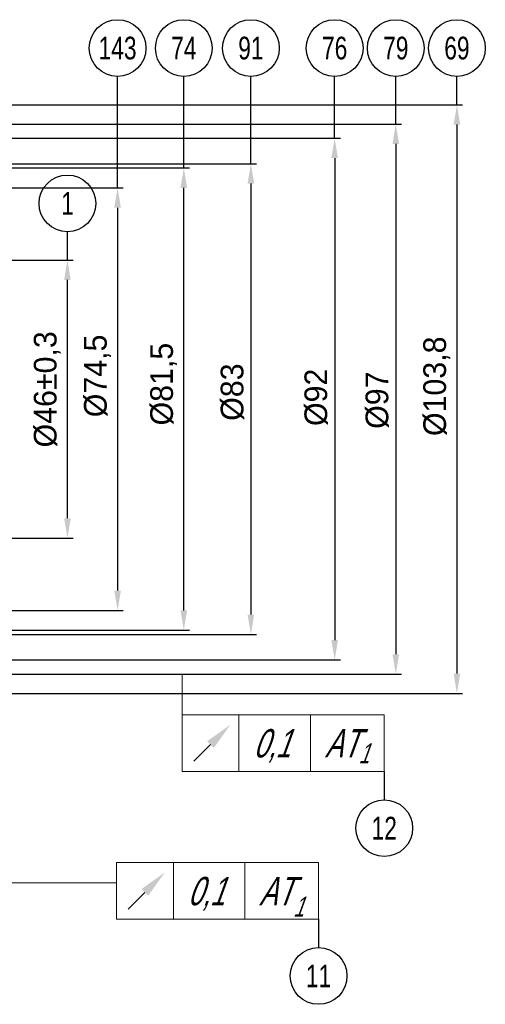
# Model space of a CAD drawing. Header units: millimetres. Extents: x 0 to 841, y 0 to 594.
# Tile 5 of 7: x 371 to 453, y 276 to 450. Entities that reach past the tile are written whole.
import ezdxf
from ezdxf.enums import TextEntityAlignment as Align

# ---------------------------------------------------------------- set-up
doc = ezdxf.new("R2010")
doc.units = ezdxf.units.MM
doc.layers.add('AM_5', color=3, linetype='Continuous', lineweight=25)
doc.layers.add('LAYER0VIEW0', color=7, linetype='Continuous')
doc.styles.add('K5_TEXTSTYLE', font='win_eskd.shx', dxfattribs={"width": 0.7, "oblique": 15, "bigfont": 'b_eskd.shx'})
doc.styles.get("Standard").update_dxf_attribs({"font": 'aaa.shx'})
doc.dimstyles.new('AM_ISO', dxfattribs={"dimtxt": 4, "dimasz": 3.5, "dimexe": 1, "dimexo": 0, "dimgap": 1.25, "dimtad": 1, "dimzin": 9, "dimtxsty": 'Standard', "dimcen": 0, "dimclrd": 3, "dimclre": 3, "dimclrt": 7, "dimadec": 0, "dimazin": 3, "dimtp": 0.1, "dimtm": 0.1, "dimtfac": 0.71, "dimtmove": 0, "dimatfit": 2, "dimldrblk": 'Сварка пр', "dimfxl": 0, "dimlwd": -1, "dimlwe": -1, "dimarcsym": 0})

# ---------------------------------------------------------------- blocks, each defined once
blk = doc.blocks.new('*D32')
at = {"layer": 'Defpoints', "color": 0}
for p in [(215.49, 407.68), (379.79, 407.68), (215.49, 358.68)]:
    blk.add_point(p, dxfattribs=at)
at = {"layer": 'LAYER0VIEW0', "color": 3}
for p, q in [((215.49, 407.68), (380.79, 407.68)), ((379.79, 362.18), (379.79, 404.18)), ((215.49, 358.68), (380.79, 358.68))]:
    blk.add_line(p, q, dxfattribs=at)
for points in [[(379.21, 404.18), (380.37, 404.18), (379.79, 407.68)], [(379.21, 362.18), (380.37, 362.18), (379.79, 358.68)]]:
    blk.add_solid(points, dxfattribs=at)
at = {"layer": 'LAYER0VIEW0', "color": 7, "lineweight": 9, "insert": (376.24, 384.9), "char_height": 4, "attachment_point": 5, "rotation": 90}
blk.add_mtext('%%c46{}{%%p0,3}', dxfattribs=at)
blk = doc.blocks.new('Сварка пр')
blk.add_hatch(color=3).paths.add_polyline_path([(-1.2, 0), (-1.2, -0.2), (0, 0)])
at = {"color": 3}
blk.add_lwpolyline([(0, 0), (-1.2, 0), (-1.2, -0.2), (0, 0)], dxfattribs=at)
blk = doc.blocks.new('*D33')
at = {"layer": 'Defpoints', "color": 0}
for p in [(270.57, 420.43), (270.57, 345.93), (388.63, 345.93)]:
    blk.add_point(p, dxfattribs=at)
at = {"layer": 'LAYER0VIEW0', "color": 3}
for p, q in [((270.57, 420.43), (389.63, 420.43)), ((388.63, 416.93), (388.63, 349.43)), ((270.57, 345.93), (389.63, 345.93))]:
    blk.add_line(p, q, dxfattribs=at)
for points in [[(388.04, 416.93), (389.21, 416.93), (388.63, 420.43)], [(388.04, 349.43), (389.21, 349.43), (388.63, 345.93)]]:
    blk.add_solid(points, dxfattribs=at)
at = {"layer": 'LAYER0VIEW0', "color": 7, "lineweight": 9, "insert": (385.08, 387.27), "char_height": 4, "attachment_point": 5, "rotation": 90}
blk.add_mtext('%%c74,5', dxfattribs=at)
blk = doc.blocks.new('*D36')
at = {"layer": 'Defpoints', "color": 0}
for p in [(217.99, 424.68), (220.2, 341.68), (412.12, 341.68)]:
    blk.add_point(p, dxfattribs=at)
at = {"layer": 'LAYER0VIEW0', "color": 3}
for p, q in [((217.99, 424.68), (413.12, 424.68)), ((412.12, 421.18), (412.12, 345.18)), ((220.2, 341.68), (413.12, 341.68))]:
    blk.add_line(p, q, dxfattribs=at)
for points in [[(411.53, 421.18), (412.7, 421.18), (412.12, 424.68)], [(411.53, 345.18), (412.7, 345.18), (412.12, 341.68)]]:
    blk.add_solid(points, dxfattribs=at)
at = {"layer": 'LAYER0VIEW0', "color": 7, "lineweight": 9, "insert": (408.87, 384.41), "char_height": 4, "attachment_point": 5, "rotation": 90}
blk.add_mtext('%%c83', dxfattribs=at)
blk = doc.blocks.new('*D37')
at = {"layer": 'Defpoints', "color": 0}
for p in [(256.29, 435.08), (256.29, 331.28), (448.42, 331.28)]:
    blk.add_point(p, dxfattribs=at)
at = {"layer": 'LAYER0VIEW0', "color": 3}
for p, q in [((256.29, 435.08), (449.42, 435.08)), ((448.42, 431.58), (448.42, 334.78)), ((256.29, 331.28), (449.42, 331.28))]:
    blk.add_line(p, q, dxfattribs=at)
for points in [[(447.84, 431.58), (449, 431.58), (448.42, 435.08)], [(447.84, 334.78), (449, 334.78), (448.42, 331.28)]]:
    blk.add_solid(points, dxfattribs=at)
at = {"layer": 'LAYER0VIEW0', "color": 7, "lineweight": 9, "insert": (444.87, 385.44), "char_height": 4, "attachment_point": 5, "rotation": 90}
blk.add_mtext('%%c103,8', dxfattribs=at)
blk = doc.blocks.new('*D38')
at = {"layer": 'Defpoints', "color": 0}
for p in [(300.09, 431.68), (300.09, 334.68), (437.65, 334.68)]:
    blk.add_point(p, dxfattribs=at)
at = {"layer": 'LAYER0VIEW0', "color": 3}
for p, q in [((300.09, 431.68), (438.65, 431.68)), ((437.65, 428.18), (437.65, 338.18)), ((300.09, 334.68), (438.65, 334.68))]:
    blk.add_line(p, q, dxfattribs=at)
for points in [[(437.07, 428.18), (438.23, 428.18), (437.65, 431.68)], [(437.07, 338.18), (438.23, 338.18), (437.65, 334.68)]]:
    blk.add_solid(points, dxfattribs=at)
at = {"layer": 'LAYER0VIEW0', "color": 7, "lineweight": 9, "insert": (434.4, 382.99), "char_height": 4, "attachment_point": 5, "rotation": 90}
blk.add_mtext('%%c97', dxfattribs=at)
blk = doc.blocks.new('*D39')
at = {"layer": 'Defpoints', "color": 0}
for p in [(314.79, 429.18), (314.79, 337.18), (426.88, 337.18)]:
    blk.add_point(p, dxfattribs=at)
at = {"layer": 'LAYER0VIEW0', "color": 3}
for p, q in [((314.79, 429.18), (427.88, 429.18)), ((426.88, 425.68), (426.88, 340.68)), ((314.79, 337.18), (427.88, 337.18))]:
    blk.add_line(p, q, dxfattribs=at)
for points in [[(426.29, 425.68), (427.46, 425.68), (426.88, 429.18)], [(426.29, 340.68), (427.46, 340.68), (426.88, 337.18)]]:
    blk.add_solid(points, dxfattribs=at)
at = {"layer": 'LAYER0VIEW0', "color": 7, "lineweight": 9, "insert": (423.63, 383.49), "char_height": 4, "attachment_point": 5, "rotation": 90}
blk.add_mtext('%%c92', dxfattribs=at)
blk = doc.blocks.new('*D40')
at = {"layer": 'Defpoints', "color": 0}
for p in [(312.29, 423.93), (400.3, 423.93), (312.29, 342.43)]:
    blk.add_point(p, dxfattribs=at)
at = {"layer": 'LAYER0VIEW0', "color": 3}
for p, q in [((312.29, 423.93), (401.3, 423.93)), ((400.3, 345.93), (400.3, 420.43)), ((312.29, 342.43), (401.3, 342.43))]:
    blk.add_line(p, q, dxfattribs=at)
for points in [[(399.71, 420.43), (400.88, 420.43), (400.3, 423.93)], [(399.71, 345.93), (400.88, 345.93), (400.3, 342.43)]]:
    blk.add_solid(points, dxfattribs=at)
at = {"layer": 'LAYER0VIEW0', "color": 7, "lineweight": 9, "insert": (396.75, 385.82), "char_height": 4, "attachment_point": 5, "rotation": 90}
blk.add_mtext('%%c81,5', dxfattribs=at)
blk = doc.blocks.new('поверхность1')
at = {"color": 3}
blk.add_line((0, 0), (0, 5), dxfattribs=at)
blk.add_circle((0, 10), 5, dxfattribs=at)
at = {"width": 0.75}
blk.add_attdef('НОМ', text='', height=4, dxfattribs=at).set_placement((0, 10), align=Align.MIDDLE_CENTER)
blk = doc.blocks.new('поверхность3')
at = {"color": 3}
blk.add_line((0, 0), (0, -5), dxfattribs=at)
blk.add_circle((0, -10), 5, dxfattribs=at)
at = {"width": 0.75}
blk.add_attdef('НОМ', text='', height=4, dxfattribs=at).set_placement((0, -10), align=Align.MIDDLE_CENTER)

msp = doc.modelspace()

# ---------------------------------------------------------------- linework, layer by layer
at = {"layer": 'AM_5'}
for p, q in [((388.626, 420.428), (388.626, 435.078)), ((400.296, 423.928), (400.296, 435.078)), ((412.116, 424.678), (412.116, 435.078)), ((426.877, 429.178), (426.877, 435.078)), ((437.649, 431.678), (437.649, 435.078))]:
    msp.add_line(p, q, dxfattribs=at)
at = {"layer": 'AM_5', "lineweight": 0}
for p, q in [((400.021, 334.725), (400.021, 327.525)), ((400.021, 327.525), (410.021, 327.525)), ((400.021, 327.525), (400.021, 317.525)), ((410.021, 327.525), (422.621, 327.525)), ((410.021, 327.525), (410.021, 317.525)), ((422.621, 327.525), (422.621, 317.525)), ((422.621, 327.525), (435.618, 327.525)), ((435.618, 327.525), (435.618, 317.525)), ((402.062, 319.323), (404.991, 322.252)), ((400.021, 317.525), (410.021, 317.525)), ((410.021, 317.525), (422.621, 317.525)), ((422.621, 317.525), (435.618, 317.525)), ((388.453, 301.466), (398.453, 301.466)), ((388.453, 301.466), (388.453, 291.466)), ((398.453, 301.466), (398.453, 291.466)), ((398.453, 301.466), (411.053, 301.466)), ((411.053, 301.466), (424.05, 301.466)), ((411.053, 301.466), (411.053, 291.466)), ((424.05, 301.466), (424.05, 291.466)), ((388.453, 297.872), (367.339, 297.872)), ((390.494, 293.263), (393.423, 296.192)), ((388.453, 291.466), (398.453, 291.466)), ((398.453, 291.466), (411.053, 291.466)), ((411.053, 291.466), (424.05, 291.466))]:
    msp.add_line(p, q, dxfattribs=at)
for points in [[(404.402, 322.841), (405.58, 321.662), (408.527, 325.787)], [(392.834, 296.781), (394.012, 295.603), (396.958, 299.728)]]:
    msp.add_solid(points, dxfattribs=at)

# ---------------------------------------------------------------- block references
at = {"lineweight": 0}
for name, p, values in [('поверхность1', (388.626, 435.078), {'НОМ': '143'}), ('поверхность1', (400.296, 435.078), {'НОМ': '74'}), ('поверхность1', (412.116, 435.078), {'НОМ': '91'}), ('поверхность1', (426.877, 435.078), {'НОМ': '76'}), ('поверхность1', (437.649, 435.078), {'НОМ': '79'}), ('поверхность1', (448.422, 435.078), {'НОМ': '69'}), ('поверхность1', (379.792, 407.678), {'НОМ': '1'}), ('поверхность3', (435.618, 317.525), {'НОМ': '12'}), ('поверхность3', (424.05, 291.466), {'НОМ': '11'})]:
    msp.add_blockref(name, p, dxfattribs=at).add_auto_attribs(values)

# ---------------------------------------------------------------- texts
at = {"layer": 'LAYER0VIEW0', "color": 7, "lineweight": 0, "style": 'K5_TEXTSTYLE', "oblique": 20, "width": 0.7}
for s, height, p in [('0,1', 5, (412.521, 319.992)), ('АТ', 5, (425.121, 319.992)), ('1', 3.5, (431.087, 318.979)), ('0,1', 5, (400.953, 293.933)), ('АТ', 5, (413.553, 293.933)), ('1', 3.5, (419.565, 291.947))]:
    msp.add_text(s, height=height, dxfattribs=at).set_placement(p)

# ---------------------------------------------------------------- dimensions: what is measured, and where the dimension line sits
at = {"layer": 'LAYER0VIEW0', "lineweight": 9}
for base, p1, p2, picture, middle in [((448.422, 331.278), (256.293, 435.078), (256.293, 331.278), '*D37', (448.422, 385.438)), ((437.649, 334.678), (300.093, 431.678), (300.093, 334.678), '*D38', (437.649, 382.987)), ((426.877, 337.178), (314.793, 429.178), (314.793, 337.178), '*D39', (426.877, 383.487)), ((412.116, 341.678), (217.993, 424.678), (220.2, 341.678), '*D36', (412.116, 384.407)), ((400.296, 423.928), (312.293, 342.428), (312.293, 423.928), '*D40', (400.296, 385.819)), ((388.626, 345.928), (270.573, 420.428), (270.573, 345.928), '*D33', (388.626, 387.274))]:
    dim = msp.add_linear_dim(base=base, p1=p1, p2=p2, angle=90, text='%%c<>', dimstyle='AM_ISO', dxfattribs=at)
    dim.commit()
    dim.dimension.update_dxf_attribs({"geometry": picture, "text_midpoint": middle, "dimtype": 160})
dim = msp.add_linear_dim(base=(379.792, 407.678), p1=(215.493, 358.678), p2=(215.493, 407.678), angle=90, text='%%c46{}{%%p0,3}', dimstyle='AM_ISO', override={"dimtp": 0.3, "dimtm": 0.3}, dxfattribs=at)
dim.commit()
dim.dimension.update_dxf_attribs({"geometry": '*D32', "text_midpoint": (379.792, 384.897), "dimtype": 160})

doc.saveas('drawing.dxf')
